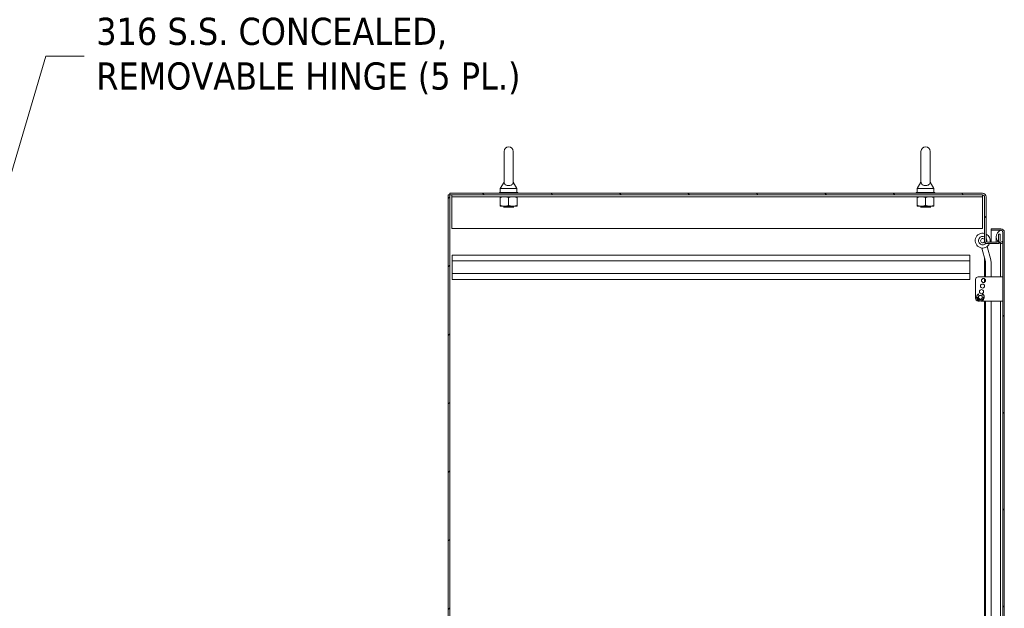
# Model space of a CAD drawing. Header units: inches. Extents: x 16 to 427, y 4 to 276.
# Tile 45 of 111: x 55 to 121, y 180 to 220. Entities that reach past the tile are written whole.
import ezdxf

# ---------------------------------------------------------------- set-up
doc = ezdxf.new("R2010")
doc.units = ezdxf.units.IN
doc.header["$LTSCALE"] = 26
doc.header["$MEASUREMENT"] = 0
doc.layers.get('0').update_dxf_attribs({"lineweight": 0})
for name, color, linetype, lineweight in [('Hatch (ANSI)', 7, 'Continuous', 5), ('Symbol (ANSI)', 7, 'Continuous', 5), ('Visible (ANSI)', 7, 'Continuous', 5)]:
    doc.layers.add(name, color=color, linetype=linetype, lineweight=lineweight)
doc.styles.add('ROMANS', font='tahoma.ttf')
doc.dimstyles.new('Default (ANSI)$7', dxfattribs={"dimscale": 26, "dimtxt": 0.07, "dimasz": 0.098425, "dimexe": 0.125, "dimexo": 0.0625, "dimgap": 0.031496, "dimtad": 0, "dimtih": 1, "dimtoh": 1, "dimrnd": 1e-08, "dimzin": 0, "dimdsep": 46, "dimtxsty": 'ROMANS', "dimblk": 'Filled-1', "dimcen": 0.09, "dimdle": 0.393701, "dimclrd": 256, "dimclre": 256, "dimclrt": 256, "dimadec": 0, "dimazin": 0, "dimtfac": 0.928571, "dimtofl": 0, "dimtmove": 0, "dimatfit": 3, "dimfxl": 1, "dimtolj": 1, "dimtzin": 0, "dimlwd": -1, "dimlwe": -1, "dimarcsym": 0})

# ---------------------------------------------------------------- blocks, each defined once
blk = doc.blocks.new('Filled-1')
at = {"color": 0}
for p, q in [((0, 0), (-1, 0.179)), ((-1, 0.179), (-1, -0.179)), ((-1, 0), (0, 0)), ((-1, -0.179), (0, 0))]:
    blk.add_line(p, q, dxfattribs=at)
at = {"color": 0, "flags": 128}
blk.add_lwpolyline([(-1, -0.179), (0, 0), (-1, 0.179), (-1, -0.179)], dxfattribs=at)
at = {"color": 0}
blk.add_solid([(-1, -0.179), (0, 0), (-1, 0.179), (-1, -0.179)], dxfattribs=at)

msp = doc.modelspace()

# ---------------------------------------------------------------- hatches: boundary and pattern name
at = {"layer": 'Hatch (ANSI)'}
h = msp.add_hatch(dxfattribs=at)
h.set_pattern_fill('ANSI31', color=256, scale=26, style=0)
h.paths.add_polyline_path([(83.7069, 118.1173), (83.8089, 118.1173), (83.8089, 208.0383), (83.7069, 208.0383)])
h = msp.add_hatch(dxfattribs=at)
h.set_pattern_fill('ANSI31', color=256, scale=26, angle=90, style=0)
edge = h.paths.add_edge_path()
edge.add_ellipse((119.9256, 204.9611), major_axis=(-0.1958, 0), ratio=1, start_angle=0, end_angle=90)
edge.add_line((119.9256, 204.7653), (120.5741, 204.7653))
edge.add_ellipse((120.5741, 204.9611), major_axis=(0, -0.1958), ratio=1, start_angle=0, end_angle=47.900402)
edge.add_ellipse((120.5741, 204.9611), major_axis=(0.1452, -0.1312), ratio=1, start_angle=0, end_angle=42.099598)
edge.add_line((120.7699, 204.9611), (120.7699, 205.3903))
edge.add_line((120.7699, 205.3903), (120.6679, 205.3903))
edge.add_line((120.6679, 205.3903), (120.6679, 204.9611))
edge.add_ellipse((120.5741, 204.9611), major_axis=(0.0937, 0), ratio=1, start_angle=316.02345, end_angle=360, ccw=False)
edge.add_ellipse((120.5741, 204.9611), major_axis=(0.0675, -0.0651), ratio=1, start_angle=313.97655, end_angle=360, ccw=False)
edge.add_line((120.5741, 204.8673), (119.9256, 204.8673))
edge.add_ellipse((119.9256, 204.9611), major_axis=(0, -0.0938), ratio=1, start_angle=270, end_angle=360, ccw=False)
edge.add_line((119.8319, 204.9611), (119.8319, 207.8977))
edge.add_ellipse((119.5892, 207.8977), major_axis=(0.2426, 0), ratio=1, start_angle=0, end_angle=90)
edge.add_line((119.5892, 208.1403), (83.8089, 208.1403))
edge.add_line((83.8089, 208.1403), (83.8089, 208.0383))
edge.add_line((83.8089, 208.0383), (119.5892, 208.0383))
edge.add_ellipse((119.5892, 207.8977), major_axis=(0, 0.1406), ratio=1, start_angle=270, end_angle=360, ccw=False)
edge.add_line((119.7299, 207.8977), (119.7299, 204.9611))
h = msp.add_hatch(dxfattribs=at)
h.set_pattern_fill('ANSI31', color=256, scale=26, angle=75, style=0)
edge = h.paths.add_edge_path()
edge.add_line((120.1791, 205.6633), (120.8115, 205.6633))
edge.add_ellipse((120.8115, 205.5227), major_axis=(0, 0.1406), ratio=1, start_angle=354.307726, end_angle=360, ccw=False)
edge.add_ellipse((120.8115, 205.5227), major_axis=(0.0139, 0.1399), ratio=1, start_angle=275.692274, end_angle=360, ccw=False)
edge.add_line((120.9521, 205.5227), (120.9521, 204.893))
edge.add_line((120.9521, 204.893), (120.9521, 125.2532))
edge.add_line((120.9521, 125.2532), (120.9521, 124.633))
edge.add_ellipse((120.8115, 124.633), major_axis=(0.1406, 0), ratio=1, start_angle=270, end_angle=360, ccw=False)
edge.add_line((120.8115, 124.4923), (120.7943, 124.4923))
edge.add_line((120.7943, 124.4923), (120.1791, 124.4923))
edge.add_line((120.1791, 124.4923), (120.1791, 124.3903))
edge.add_line((120.1791, 124.3903), (120.8115, 124.3903))
edge.add_ellipse((120.8115, 124.633), major_axis=(0, -0.2426), ratio=1, start_angle=0, end_angle=90)
edge.add_line((121.0541, 124.633), (121.0541, 205.5227))
edge.add_ellipse((120.8115, 205.5227), major_axis=(0.2426, 0), ratio=1, start_angle=0, end_angle=90)
edge.add_line((120.8115, 205.7653), (120.1791, 205.7653))
edge.add_line((120.1791, 205.7653), (120.1791, 205.6633))
h = msp.add_hatch(dxfattribs=at)
h.set_pattern_fill('ANSI31', color=256, scale=26, angle=-15, style=0)
edge = h.paths.add_edge_path()
edge.add_ellipse((120.985, 205.2211), major_axis=(-0.1796, 0.4375), ratio=1, start_angle=0, end_angle=111.10905)
edge.add_ellipse((120.985, 205.2211), major_axis=(-0.3435, -0.3251), ratio=1, start_angle=0, end_angle=12.393272)
edge.add_ellipse((120.985, 205.2211), major_axis=(-0.2657, -0.3912), ratio=1, start_angle=0, end_angle=11.861325)
edge.add_ellipse((120.838, 204.893), major_axis=(-0.0326, -0.1094), ratio=1, start_angle=0, end_angle=106.573367)
edge.add_line((120.9521, 204.893), (120.9521, 205.5227))
edge.add_line((120.9521, 205.5227), (120.9521, 205.5492))
edge.add_ellipse((120.838, 205.5492), major_axis=(0.1141, 0), ratio=1, start_angle=0, end_angle=96.31954)
edge.add_ellipse((120.838, 205.5492), major_axis=(-0.0126, 0.1134), ratio=1, start_angle=0, end_angle=10.253827)
edge = h.paths.add_edge_path()
edge.add_ellipse((120.985, 124.9251), major_axis=(-0.1796, 0.4375), ratio=1, start_angle=0, end_angle=11.102751)
edge.add_ellipse((120.985, 124.9251), major_axis=(-0.2605, 0.3947), ratio=1, start_angle=0, end_angle=12.38162)
edge.add_ellipse((120.985, 124.9251), major_axis=(-0.3391, 0.3297), ratio=1, start_angle=0, end_angle=110.412366)
edge.add_ellipse((120.985, 124.9251), major_axis=(-0.1907, -0.4328), ratio=1, start_angle=0, end_angle=1.46691)
edge.add_ellipse((120.838, 124.597), major_axis=(-0.0326, -0.1094), ratio=1, start_angle=0, end_angle=106.573367)
edge.add_line((120.9521, 124.597), (120.9521, 124.633))
edge.add_line((120.9521, 124.633), (120.9521, 125.2532))
edge.add_ellipse((120.838, 125.2532), major_axis=(0.1141, 0), ratio=1, start_angle=0, end_angle=106.573367)

# ---------------------------------------------------------------- linework, layer by layer
at = {"layer": 'Visible (ANSI)'}
for p, q in [((87.4594, 210.9528), (87.4594, 208.8928)), ((88.0794, 208.8928), (88.0794, 210.9528)), ((115.4594, 210.9528), (115.4594, 208.8928)), ((116.0794, 208.8928), (116.0794, 210.9528)), ((87.4594, 208.8928), (87.2094, 208.4528)), ((87.2094, 208.4528), (88.3294, 208.4528)), ((87.2094, 208.4528), (87.2094, 208.2028)), ((88.0794, 208.8928), (88.3294, 208.4528)), ((88.3294, 208.4528), (88.3294, 208.2028)), ((115.4594, 208.8928), (115.2094, 208.4528)), ((115.2094, 208.4528), (116.3294, 208.4528)), ((115.2094, 208.4528), (115.2094, 208.2028)), ((116.0794, 208.8928), (116.3294, 208.4528)), ((116.3294, 208.4528), (116.3294, 208.2028)), ((83.8089, 208.0383), (83.7069, 208.0383)), ((83.7069, 208.0383), (83.7069, 118.1173)), ((119.5892, 208.1403), (83.8089, 208.1403)), ((83.8089, 208.1403), (83.8089, 208.0383)), ((83.8089, 118.1173), (83.8089, 208.0383)), ((83.8089, 208.0383), (119.5892, 208.0383)), ((83.9569, 207.9133), (83.9569, 208.0383)), ((83.9569, 207.9133), (119.5819, 207.9133)), ((83.9569, 207.9133), (83.9569, 207.8821)), ((83.9569, 207.8821), (83.9569, 205.7883)), ((88.3944, 208.2028), (87.1444, 208.2028)), ((87.1444, 208.2028), (87.1444, 208.1403)), ((87.2069, 207.3226), (87.2069, 207.8631)), ((87.7694, 207.3226), (87.7694, 207.8631)), ((88.3319, 207.3226), (88.3319, 207.8631)), ((88.3944, 208.2028), (88.3944, 208.1403)), ((116.3944, 208.2028), (115.1444, 208.2028)), ((115.1444, 208.2028), (115.1444, 208.1403)), ((115.2069, 207.3226), (115.2069, 207.8631)), ((115.7694, 207.3226), (115.7694, 207.8631)), ((116.3319, 207.3226), (116.3319, 207.8631)), ((116.3944, 208.2028), (116.3944, 208.1403)), ((119.5819, 207.9133), (119.5819, 208.0383)), ((119.5819, 207.9133), (119.5819, 207.8821)), ((119.5819, 205.7883), (119.5819, 207.8821)), ((119.7299, 207.8977), (119.7299, 204.9611)), ((119.8319, 204.9611), (119.8319, 207.8977)), ((87.2069, 207.2723), (87.4881, 207.2723)), ((87.4544, 207.2453), (87.4025, 207.2723)), ((87.4544, 207.2203), (87.4208, 207.2028)), ((88.1179, 207.2028), (87.4208, 207.2028)), ((87.4881, 207.2723), (88.0506, 207.2723)), ((88.0506, 207.2723), (88.3319, 207.2723)), ((88.0843, 207.2453), (88.1362, 207.2723)), ((88.0843, 207.2203), (88.1179, 207.2028)), ((115.2069, 207.2723), (115.4881, 207.2723)), ((115.4544, 207.2453), (115.4025, 207.2723)), ((115.4544, 207.2203), (115.4208, 207.2028)), ((116.1179, 207.2028), (115.4208, 207.2028)), ((115.4881, 207.2723), (116.0506, 207.2723)), ((116.0506, 207.2723), (116.3319, 207.2723)), ((116.0843, 207.2453), (116.1362, 207.2723)), ((116.0843, 207.2203), (116.1179, 207.2028)), ((83.9569, 205.7883), (119.5819, 205.7883)), ((120.8115, 205.7653), (120.1791, 205.7653)), ((120.1791, 205.7653), (120.1791, 205.6633)), ((120.1791, 205.6633), (120.8115, 205.6633)), ((120.8115, 205.6626), (120.1791, 205.6626)), ((120.1791, 205.6626), (120.1791, 204.8673)), ((120.5121, 205.2211), (120.5121, 204.8673)), ((120.7699, 205.3903), (120.6679, 205.3903)), ((120.6679, 205.3903), (120.6679, 204.9611)), ((120.7699, 204.9611), (120.7699, 205.3903)), ((120.9521, 204.893), (120.9521, 205.5492)), ((120.9521, 205.5227), (120.9521, 124.633)), ((121.0541, 124.633), (121.0541, 205.5227)), ((119.5411, 204.4694), (119.782, 203.5704)), ((120.1461, 203.668), (119.9052, 204.567)), ((120.5741, 204.8673), (119.9256, 204.8673)), ((119.9256, 204.7653), (120.5741, 204.7653)), ((120.713, 204.7653), (120.5741, 204.7653)), ((120.7059, 204.8163), (120.7235, 204.8163)), ((120.8054, 204.7836), (120.8054, 204.7211)), ((120.8054, 204.7211), (120.8054, 202.5383)), ((83.9799, 203.9923), (118.7299, 203.9923)), ((83.9799, 203.6073), (83.9799, 203.9923)), ((118.7299, 203.9923), (118.7299, 203.6073)), ((119.7299, 202.5383), (119.7299, 203.7649)), ((83.9799, 203.6073), (83.9799, 202.7523)), ((83.9799, 203.6073), (118.7299, 203.6073)), ((118.7299, 202.7523), (118.7299, 203.6073)), ((119.7854, 203.5445), (119.7854, 202.5383)), ((120.1624, 202.5383), (120.1624, 203.5445)), ((83.9799, 202.7523), (118.7299, 202.7523)), ((83.9799, 202.3673), (83.9799, 202.7523)), ((83.9799, 202.3673), (118.7299, 202.3673)), ((118.7299, 202.7523), (118.7299, 202.3673)), ((119.1171, 202.3508), (119.1171, 201.0988)), ((120.8521, 202.5383), (119.3046, 202.5383)), ((119.7299, 202.1748), (119.7299, 202.4099)), ((119.7854, 202.3439), (119.7854, 202.2408)), ((120.8521, 202.5383), (120.9521, 202.5383)), ((119.7299, 201.9056), (119.7299, 201.9291)), ((119.2541, 201.1673), (119.3224, 201.1673)), ((119.3418, 201.2343), (119.3141, 201.3945)), ((119.4205, 201.0389), (119.4061, 200.9683)), ((119.4737, 201.0389), (119.4205, 201.0389)), ((119.4737, 201.0389), (119.4881, 200.9683)), ((119.5524, 201.2343), (119.5801, 201.3945)), ((119.6401, 201.1673), (119.5719, 201.1673)), ((119.3857, 200.9113), (119.3046, 200.9113)), ((120.8521, 200.9113), (119.5085, 200.9113)), ((119.7299, 166.407), (119.7299, 200.9113)), ((119.7854, 200.9113), (119.7854, 165.7945)), ((120.1624, 166.5345), (120.1624, 200.9113)), ((120.8054, 200.9113), (120.8054, 165.629)), ((120.9521, 200.9113), (120.8521, 200.9113))]:
    msp.add_line(p, q, dxfattribs=at)
for centre, radius in [((119.6571, 202.2923), 0.1383), ((119.5216, 201.5423), 0.1383), ((119.5921, 201.9173), 0.1383), ((119.4471, 201.1673), 0.1248)]:
    msp.add_circle(centre, radius, dxfattribs=at)
for centre, radius, start, end in [((87.7694, 210.9528), 0.31, 0, 180), ((115.7694, 210.9528), 0.31, 0, 180), ((119.5892, 207.8977), 0.2426, 0, 90), ((119.5892, 207.8977), 0.1406, 0, 90), ((87.4479, 207.2328), 0.0141, 297.5, 62.5), ((88.0908, 207.2328), 0.0141, 117.5, 242.5), ((115.4479, 207.2328), 0.0141, 297.5, 62.5), ((116.0908, 207.2328), 0.0141, 117.5, 242.5), ((120.985, 205.2211), 0.4729, 112.318177, 247.681823), ((120.838, 205.5492), 0.1141, 0, 106.573367), ((120.8115, 205.5227), 0.2426, 0, 90), ((120.8115, 205.5227), 0.1406, 0, 90), ((119.6033, 204.9655), 0.5, 75.337802, 336.399665), ((119.6033, 204.9655), 0.2812, 63.256918, 322.150622), ((119.6033, 204.9655), 0.1406, 25.8444, 339.52908), ((119.6033, 204.9655), 0.5, 348.676146, 62.798596), ((119.6033, 204.9655), 0.2812, 343.125276, 35.643627), ((119.9256, 204.9611), 0.1958, 180, 270), ((119.9256, 204.9611), 0.0938, 180, 270), ((120.5741, 204.9611), 0.1957, 270, 0), ((120.5741, 204.9611), 0.0938, 270, 0), ((120.838, 204.893), 0.1141, 253.426633, 0), ((119.6854, 203.5445), 0.477, 0, 15), ((119.6854, 203.5445), 0.1, 0, 15), ((119.3046, 202.3508), 0.1875, 90, 180), ((119.3046, 201.0988), 0.1875, 180, 270), ((119.4471, 201.1673), 0.2633, 120.343637, 59.656363), ((119.2541, 201.1573), 0.01, 90, 182.966178), ((119.4471, 201.1673), 0.2033, 182.966178, 258.35424), ((119.4471, 201.1673), 0.1383, 180, 258.31171), ((119.4471, 201.1673), 0.1383, 38.293995, 141.706005), ((119.4471, 201.1673), 0.1383, 281.68829, 0), ((119.4471, 201.1673), 0.2033, 281.64576, 357.033822), ((119.6401, 201.1573), 0.01, 357.033822, 90)]:
    msp.add_arc(centre, radius, start, end, dxfattribs=at)
for points in [[(88.0794, 208.8928), (88.0794, 208.8928), (88.0794, 208.8912), (88.0792, 208.8816), (88.0785, 208.8689), (88.0716, 208.8299), (88.0597, 208.7927), (88.0071, 208.7335), (87.9805, 208.7138), (87.9232, 208.6849), (87.8923, 208.6741), (87.8274, 208.6608), (87.7951, 208.6578), (87.731, 208.6588), (87.7003, 208.6625), (87.6412, 208.676), (87.6137, 208.6859), (87.5612, 208.7122), (87.5379, 208.7292), (87.4962, 208.7711), (87.4808, 208.7968), (87.4606, 208.8517), (87.4596, 208.8787), (87.4593, 208.8914), (87.4594, 208.8928), (87.4594, 208.8928)], [(116.0794, 208.8928), (116.0794, 208.8928), (116.0794, 208.8912), (116.0792, 208.8816), (116.0785, 208.8689), (116.0716, 208.8299), (116.0597, 208.7927), (116.0071, 208.7335), (115.9805, 208.7138), (115.9232, 208.6849), (115.8923, 208.6741), (115.8274, 208.6608), (115.7951, 208.6578), (115.731, 208.6588), (115.7003, 208.6625), (115.6412, 208.676), (115.6137, 208.6859), (115.5612, 208.7122), (115.5379, 208.7292), (115.4962, 208.7711), (115.4808, 208.7968), (115.4606, 208.8517), (115.4596, 208.8787), (115.4593, 208.8914), (115.4594, 208.8928), (115.4594, 208.8928)]]:
    msp.add_open_spline(points, degree=3, knots=[0.9142381, 0.9142381, 0.9142381, 0.9142381, 0.9520549, 0.9520549, 1.0311037, 1.0311037, 1.1787345, 1.1787345, 1.276263, 1.276263, 1.362415, 1.362415, 1.4398265, 1.4398265, 1.5142017, 1.5142017, 1.5926848, 1.5926848, 1.6852455, 1.6852455, 1.8026878, 1.8026878, 1.9462224, 1.9462224, 1.9858069, 1.9858069, 1.9858069, 1.9858069], dxfattribs=at)
for points in [[(87.2069, 207.8631), (87.2069, 207.9133), (87.2069, 207.9133)], [(87.4881, 207.9133), (87.3576, 207.9133), (87.2069, 207.8631)], [(87.7694, 207.8631), (87.6186, 207.9133), (87.4881, 207.9133)], [(88.0506, 207.9133), (87.9201, 207.9133), (87.7694, 207.8631)], [(88.3319, 207.8631), (88.1811, 207.9133), (88.0506, 207.9133)], [(88.3319, 207.9133), (88.3319, 207.9133), (88.3319, 207.8631)], [(115.2069, 207.8631), (115.2069, 207.9133), (115.2069, 207.9133)], [(115.4881, 207.9133), (115.3576, 207.9133), (115.2069, 207.8631)], [(115.7694, 207.8631), (115.6186, 207.9133), (115.4881, 207.9133)], [(116.0506, 207.9133), (115.9201, 207.9133), (115.7694, 207.8631)], [(116.3319, 207.8631), (116.1811, 207.9133), (116.0506, 207.9133)], [(116.3319, 207.9133), (116.3319, 207.9133), (116.3319, 207.8631)], [(87.2069, 207.3226), (87.3576, 207.2723), (87.4881, 207.2723)], [(87.2069, 207.2723), (87.2069, 207.2723), (87.2069, 207.3226)], [(87.4881, 207.2723), (87.6186, 207.2723), (87.7694, 207.3226)], [(87.7694, 207.3226), (87.9201, 207.2723), (88.0506, 207.2723)], [(88.0506, 207.2723), (88.1811, 207.2723), (88.3319, 207.3226)], [(88.3319, 207.3226), (88.3319, 207.2723), (88.3319, 207.2723)], [(115.2069, 207.3226), (115.3576, 207.2723), (115.4881, 207.2723)], [(115.2069, 207.2723), (115.2069, 207.2723), (115.2069, 207.3226)], [(115.4881, 207.2723), (115.6186, 207.2723), (115.7694, 207.3226)], [(115.7694, 207.3226), (115.9201, 207.2723), (116.0506, 207.2723)], [(116.0506, 207.2723), (116.1811, 207.2723), (116.3319, 207.3226)], [(116.3319, 207.3226), (116.3319, 207.2723), (116.3319, 207.2723)]]:
    msp.add_rational_spline(points, [1, 1.0379548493, 1], degree=2, dxfattribs=at)
for points in [[(120.8156, 205.6611), (120.8142, 205.6616), (120.8129, 205.6621), (120.8115, 205.6626)], [(120.8143, 205.6609), (120.8134, 205.6614), (120.8124, 205.662), (120.8115, 205.6626)]]:
    msp.add_open_spline(points, degree=3, dxfattribs=at)

# ---------------------------------------------------------------- texts
at = {"layer": 'Symbol (ANSI)', "insert": (60.0751, 217.3463), "char_height": 1.82, "width": 30.158313, "attachment_point": 4, "line_spacing_factor": 0.987884, "style": 'ROMANS'}
msp.add_mtext('{\\fTahoma|b0|i0;316 S.S. CONCEALED,\\P\\fTahoma|b0|i0;REMOVABLE HINGE (5 PL.)}', dxfattribs=at)

# ---------------------------------------------------------------- leaders
at = {"layer": 'Symbol (ANSI)', "annotation_type": 0, "has_hookline": 1, "hookline_direction": 0, "text_width": 29.8448}
msp.add_leader([(52.3428, 202.6693), (56.6971, 217.3463), (59.2562, 217.3463)], dimstyle='Default (ANSI)$7', override={"dimtad": 0}, dxfattribs=at)

doc.saveas('drawing.dxf')
